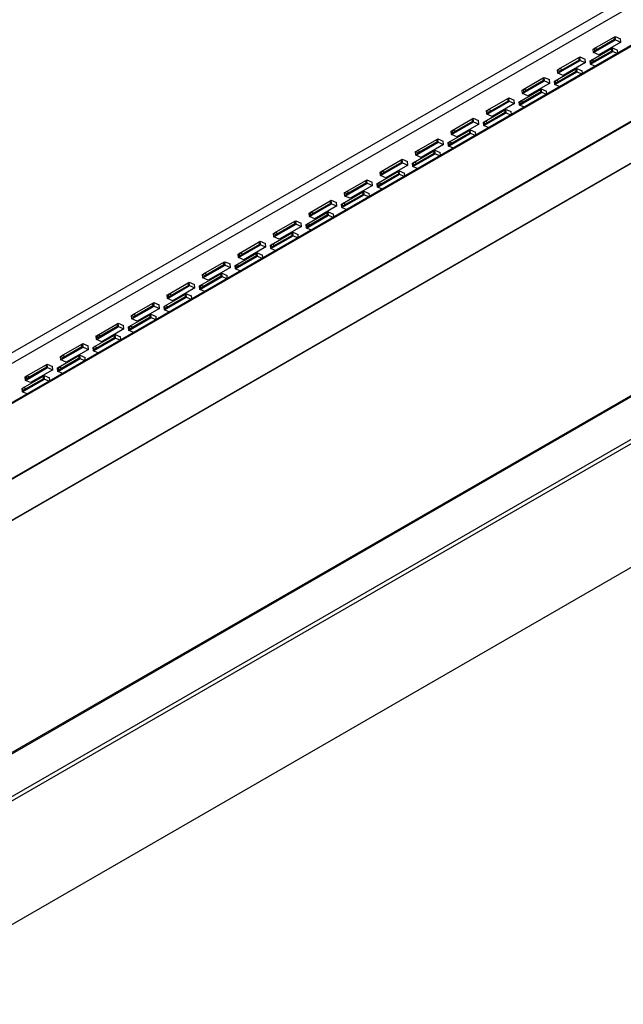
# Model space of a CAD drawing. Header units: inches. Extents: x -11.5 to 22.9, y -20.8 to 15.
# Tile 2 of 11: x -7.5 to -3.5, y -20.8 to -14.3. Entities that reach past the tile are written whole.
import ezdxf

# ---------------------------------------------------------------- set-up
doc = ezdxf.new("R2010")
doc.units = ezdxf.units.IN
doc.header["$MEASUREMENT"] = 0

msp = doc.modelspace()

# ---------------------------------------------------------------- linework, layer by layer
at = {"color": 7, "linetype": 'Continuous', "lineweight": 25}
for p, q in [((16.91068548, -2.36537532), (-11.37358577, -18.69353756)), ((-11.35400255, -18.75109898), (16.9302687, -2.42293674)), ((-9.97823567, -19.00045665), (18.30603558, -2.67229442)), ((-9.976626, -19.00138589), (18.30764524, -2.67322366)), ((-11.47830835, -19.08304207), (16.8059629, -2.75487983)), ((-11.47718927, -19.08897609), (16.80708198, -2.76081385)), ((-10.90477822, -19.25788792), (17.37949303, -2.92972568)), ((-10.89785199, -19.25738623), (17.38641926, -2.929224)), ((-9.06132996, -20.02209421), (19.22294129, -3.69393198)), ((19.22726156, -3.68438316), (-9.05700969, -20.01254539)), ((-9.06132996, -20.30554498), (19.22294129, -3.97738274)), ((-9.05008346, -20.32858042), (19.23418779, -4.00041818)), ((-8.47767241, -20.82056032), (19.80659884, -4.49239808)), ((-3.56079051, -14.3939821), (-3.55396459, -14.39004158)), ((-3.55396459, -14.39004158), (-3.51888122, -14.40524055)), ((-3.55163027, -14.41299608), (-3.55396459, -14.39004158)), ((-3.69894418, -14.49803859), (-3.55163027, -14.41299608)), ((-3.69478291, -14.47133427), (-3.56079051, -14.3939821)), ((-3.55903977, -14.41119798), (-3.69303217, -14.48855014)), ((-3.51654689, -14.42819505), (-3.66386081, -14.51323756)), ((-3.55903977, -14.41119798), (-3.56079051, -14.3939821)), ((-3.55163027, -14.41299608), (-3.51654689, -14.42819505)), ((-3.51654689, -14.42819505), (-3.51888122, -14.40524055)), ((-3.71863557, -14.57444826), (-3.57132166, -14.48940575)), ((-3.71711841, -14.54927035), (-3.57962294, -14.4698959)), ((-3.57787219, -14.48711178), (-3.71536766, -14.56648622)), ((-3.7012785, -14.47508409), (-3.69478291, -14.47133427)), ((-3.69894418, -14.49803859), (-3.7012785, -14.47508409)), ((-3.66386081, -14.51323756), (-3.69894418, -14.49803859)), ((-3.69478291, -14.47133427), (-3.69303217, -14.48855014)), ((-3.67131722, -14.47601437), (-3.68935417, -14.46820032)), ((-3.57962294, -14.4698959), (-3.57365598, -14.46645125)), ((-3.57787219, -14.48711178), (-3.57962294, -14.4698959)), ((-3.57365598, -14.46645125), (-3.53857261, -14.48165022)), ((-3.57132166, -14.48940575), (-3.57365598, -14.46645125)), ((-3.57132166, -14.48940575), (-3.54259358, -14.50185145)), ((-3.53685515, -14.49853872), (-3.53857261, -14.48165022)), ((-3.93464644, -14.63410661), (-3.78733253, -14.5490641)), ((-3.93048517, -14.60740228), (-3.79649277, -14.53005012)), ((-3.79474203, -14.547266), (-3.92873443, -14.62461816)), ((-3.75224915, -14.56426307), (-3.89956307, -14.64930558)), ((-3.79649277, -14.53005012), (-3.78966685, -14.5261096)), ((-3.79474203, -14.547266), (-3.79649277, -14.53005012)), ((-3.78966685, -14.5261096), (-3.75458348, -14.54130856)), ((-3.78733253, -14.5490641), (-3.78966685, -14.5261096)), ((-3.78733253, -14.5490641), (-3.75224915, -14.56426307)), ((-3.75224915, -14.56426307), (-3.75458348, -14.54130856)), ((-3.72096989, -14.55149376), (-3.71711841, -14.54927035)), ((-3.71863557, -14.57444826), (-3.72096989, -14.55149376)), ((-3.6899075, -14.58689396), (-3.71863557, -14.57444826)), ((-3.71711841, -14.54927035), (-3.71536766, -14.56648622)), ((-3.69365271, -14.55395045), (-3.71168967, -14.5461364)), ((-3.95433783, -14.71051628), (-3.80702392, -14.62547377)), ((-3.95282067, -14.68533836), (-3.8153252, -14.60596392)), ((-3.81357445, -14.6231798), (-3.95106992, -14.70255424)), ((-3.93698076, -14.61115211), (-3.93048517, -14.60740228)), ((-3.93464644, -14.63410661), (-3.93698076, -14.61115211)), ((-3.89956307, -14.64930558), (-3.93464644, -14.63410661)), ((-3.93048517, -14.60740228), (-3.92873443, -14.62461816)), ((-3.90701948, -14.61208239), (-3.92505643, -14.60426834)), ((-3.8153252, -14.60596392), (-3.80935824, -14.60251927)), ((-3.81357445, -14.6231798), (-3.8153252, -14.60596392)), ((-3.80935824, -14.60251927), (-3.77427487, -14.61771823)), ((-3.80702392, -14.62547377), (-3.80935824, -14.60251927)), ((-3.80702392, -14.62547377), (-3.77829584, -14.63791947)), ((-3.77255742, -14.63460674), (-3.77427487, -14.61771823)), ((-4.1703487, -14.77017463), (-4.02303479, -14.68513212)), ((-4.16618743, -14.7434703), (-4.03219503, -14.66611814)), ((-4.03044429, -14.68333401), (-4.16443669, -14.76068618)), ((-3.98795141, -14.70033109), (-4.13526533, -14.7853736)), ((-4.03219503, -14.66611814), (-4.02536911, -14.66217762)), ((-4.03044429, -14.68333401), (-4.03219503, -14.66611814)), ((-4.02536911, -14.66217762), (-3.99028574, -14.67737658)), ((-4.02303479, -14.68513212), (-4.02536911, -14.66217762)), ((-4.02303479, -14.68513212), (-3.98795141, -14.70033109)), ((-3.98795141, -14.70033109), (-3.99028574, -14.67737658)), ((-3.95667215, -14.68756178), (-3.95282067, -14.68533836)), ((-3.95433783, -14.71051628), (-3.95667215, -14.68756178)), ((-3.92560976, -14.72296198), (-3.95433783, -14.71051628)), ((-3.95282067, -14.68533836), (-3.95106992, -14.70255424)), ((-3.92935497, -14.69001847), (-3.94739193, -14.68220442)), ((-4.19004009, -14.8465843), (-4.04272618, -14.76154179)), ((-4.18852293, -14.82140638), (-4.05102746, -14.74203194)), ((-4.04927672, -14.75924782), (-4.18677218, -14.83862226)), ((-4.17268302, -14.74722013), (-4.16618743, -14.7434703)), ((-4.1703487, -14.77017463), (-4.17268302, -14.74722013)), ((-4.13526533, -14.7853736), (-4.1703487, -14.77017463)), ((-4.16618743, -14.7434703), (-4.16443669, -14.76068618)), ((-4.14272174, -14.74815041), (-4.16075869, -14.74033636)), ((-4.05102746, -14.74203194), (-4.0450605, -14.73858729)), ((-4.04927672, -14.75924782), (-4.05102746, -14.74203194)), ((-4.0450605, -14.73858729), (-4.00997713, -14.75378625)), ((-4.04272618, -14.76154179), (-4.0450605, -14.73858729)), ((-4.04272618, -14.76154179), (-4.01399811, -14.77398748)), ((-4.00825968, -14.77067476), (-4.00997713, -14.75378625)), ((-4.40605096, -14.90624265), (-4.25873705, -14.82120014)), ((-4.40188969, -14.87953832), (-4.26789729, -14.80218616)), ((-4.26614655, -14.81940203), (-4.40013895, -14.8967542)), ((-4.22365367, -14.8363991), (-4.37096759, -14.92144162)), ((-4.26789729, -14.80218616), (-4.26107137, -14.79824564)), ((-4.26614655, -14.81940203), (-4.26789729, -14.80218616)), ((-4.26107137, -14.79824564), (-4.225988, -14.8134446)), ((-4.25873705, -14.82120014), (-4.26107137, -14.79824564)), ((-4.25873705, -14.82120014), (-4.22365367, -14.8363991)), ((-4.22365367, -14.8363991), (-4.225988, -14.8134446)), ((-4.19237441, -14.8236298), (-4.18852293, -14.82140638)), ((-4.19004009, -14.8465843), (-4.19237441, -14.8236298)), ((-4.16131202, -14.85903), (-4.19004009, -14.8465843)), ((-4.18852293, -14.82140638), (-4.18677218, -14.83862226)), ((-4.16505723, -14.82608648), (-4.18309419, -14.81827244)), ((-4.42574235, -14.98265232), (-4.27842844, -14.89760981)), ((-4.42422519, -14.9574744), (-4.28672972, -14.87809996)), ((-4.28497898, -14.89531583), (-4.42247444, -14.97469028)), ((-4.40838528, -14.88328815), (-4.40188969, -14.87953832)), ((-4.40605096, -14.90624265), (-4.40838528, -14.88328815)), ((-4.37096759, -14.92144162), (-4.40605096, -14.90624265)), ((-4.40188969, -14.87953832), (-4.40013895, -14.8967542)), ((-4.378424, -14.88421842), (-4.39646095, -14.87640438)), ((-4.28672972, -14.87809996), (-4.28076276, -14.87465531)), ((-4.28497898, -14.89531583), (-4.28672972, -14.87809996)), ((-4.28076276, -14.87465531), (-4.24567939, -14.88985427)), ((-4.27842844, -14.89760981), (-4.28076276, -14.87465531)), ((-4.27842844, -14.89760981), (-4.24970037, -14.9100555)), ((-4.24396194, -14.90674278), (-4.24567939, -14.88985427)), ((-4.64175322, -15.04231067), (-4.49443931, -14.95726816)), ((-4.63759195, -15.01560634), (-4.50359955, -14.93825418)), ((-4.50184881, -14.95547005), (-4.63584121, -15.03282222)), ((-4.45935593, -14.97246712), (-4.60666985, -15.05750963)), ((-4.50359955, -14.93825418), (-4.49677363, -14.93431365)), ((-4.50184881, -14.95547005), (-4.50359955, -14.93825418)), ((-4.49677363, -14.93431365), (-4.46169026, -14.94951262)), ((-4.49443931, -14.95726816), (-4.49677363, -14.93431365)), ((-4.49443931, -14.95726816), (-4.45935593, -14.97246712)), ((-4.45935593, -14.97246712), (-4.46169026, -14.94951262)), ((-4.42807667, -14.95969782), (-4.42422519, -14.9574744)), ((-4.42574235, -14.98265232), (-4.42807667, -14.95969782)), ((-4.42422519, -14.9574744), (-4.42247444, -14.97469028)), ((-4.40075949, -14.9621545), (-4.41879645, -14.95434046)), ((-4.66144461, -15.11872034), (-4.5141307, -15.03367783)), ((-4.65992745, -15.09354242), (-4.52243198, -15.01416798)), ((-4.52068124, -15.03138385), (-4.6581767, -15.1107583)), ((-4.64408754, -15.01935617), (-4.63759195, -15.01560634)), ((-4.64175322, -15.04231067), (-4.64408754, -15.01935617)), ((-4.60666985, -15.05750963), (-4.64175322, -15.04231067)), ((-4.63759195, -15.01560634), (-4.63584121, -15.03282222)), ((-4.61412626, -15.02028644), (-4.63216321, -15.0124724)), ((-4.52243198, -15.01416798), (-4.51646502, -15.01072332)), ((-4.52068124, -15.03138385), (-4.52243198, -15.01416798)), ((-4.51646502, -15.01072332), (-4.48138165, -15.02592229)), ((-4.5141307, -15.03367783), (-4.51646502, -15.01072332)), ((-4.5141307, -15.03367783), (-4.48540263, -15.04612352)), ((-4.4796642, -15.0428108), (-4.48138165, -15.02592229)), ((-4.39701428, -14.99509802), (-4.42574235, -14.98265232)), ((-4.87745548, -15.17837869), (-4.73014157, -15.09333618)), ((-4.87329421, -15.15167436), (-4.73930181, -15.07432219)), ((-4.73755107, -15.09153807), (-4.87154347, -15.16889024)), ((-4.69505819, -15.10853514), (-4.84237211, -15.19357765)), ((-4.73930181, -15.07432219), (-4.73247589, -15.07038167)), ((-4.73755107, -15.09153807), (-4.73930181, -15.07432219)), ((-4.73247589, -15.07038167), (-4.69739252, -15.08558064)), ((-4.73014157, -15.09333618), (-4.73247589, -15.07038167)), ((-4.73014157, -15.09333618), (-4.69505819, -15.10853514)), ((-4.69505819, -15.10853514), (-4.69739252, -15.08558064)), ((-4.66377893, -15.09576584), (-4.65992745, -15.09354242)), ((-4.66144461, -15.11872034), (-4.66377893, -15.09576584)), ((-4.65992745, -15.09354242), (-4.6581767, -15.1107583)), ((-4.63646175, -15.09822252), (-4.65449871, -15.09040848)), ((-4.89714687, -15.25478836), (-4.74983296, -15.16974585)), ((-4.89562971, -15.22961044), (-4.75813424, -15.15023599)), ((-4.7563835, -15.16745187), (-4.89387896, -15.24682632)), ((-4.87978981, -15.15542418), (-4.87329421, -15.15167436)), ((-4.87745548, -15.17837869), (-4.87978981, -15.15542418)), ((-4.87329421, -15.15167436), (-4.87154347, -15.16889024)), ((-4.84982852, -15.15635446), (-4.86786548, -15.14854042)), ((-4.75813424, -15.15023599), (-4.75216728, -15.14679134)), ((-4.7563835, -15.16745187), (-4.75813424, -15.15023599)), ((-4.75216728, -15.14679134), (-4.71708391, -15.16199031)), ((-4.74983296, -15.16974585), (-4.75216728, -15.14679134)), ((-4.74983296, -15.16974585), (-4.72110489, -15.18219154)), ((-4.71536646, -15.17887882), (-4.71708391, -15.16199031)), ((-4.63271654, -15.13116603), (-4.66144461, -15.11872034)), ((-5.11315774, -15.31444671), (-4.96584383, -15.22940419)), ((-5.10899647, -15.28774238), (-4.97500407, -15.21039021)), ((-4.97325333, -15.22760609), (-5.10724573, -15.30495825)), ((-4.97500407, -15.21039021), (-4.96817815, -15.20644969)), ((-4.97325333, -15.22760609), (-4.97500407, -15.21039021)), ((-4.96817815, -15.20644969), (-4.93309478, -15.22164866)), ((-4.96584383, -15.22940419), (-4.96817815, -15.20644969)), ((-4.96584383, -15.22940419), (-4.93076045, -15.24460316)), ((-4.93076045, -15.24460316), (-4.93309478, -15.22164866)), ((-4.8994812, -15.23183385), (-4.89562971, -15.22961044)), ((-4.89714687, -15.25478836), (-4.8994812, -15.23183385)), ((-4.89562971, -15.22961044), (-4.89387896, -15.24682632)), ((-4.87216401, -15.23429054), (-4.89020097, -15.2264765)), ((-4.84237211, -15.19357765), (-4.87745548, -15.17837869)), ((-5.13284913, -15.39085638), (-4.98553522, -15.30581386)), ((-5.13133197, -15.36567846), (-4.9938365, -15.28630401)), ((-4.99208576, -15.30351989), (-5.12958123, -15.38289433)), ((-5.11549207, -15.2914922), (-5.10899647, -15.28774238)), ((-5.11315774, -15.31444671), (-5.11549207, -15.2914922)), ((-5.10899647, -15.28774238), (-5.10724573, -15.30495825)), ((-5.08553078, -15.29242248), (-5.10356774, -15.28460843)), ((-4.93076045, -15.24460316), (-5.07807437, -15.32964567)), ((-4.9938365, -15.28630401), (-4.98786954, -15.28285936)), ((-4.99208576, -15.30351989), (-4.9938365, -15.28630401)), ((-4.98786954, -15.28285936), (-4.95278617, -15.29805833)), ((-4.98553522, -15.30581386), (-4.98786954, -15.28285936)), ((-4.98553522, -15.30581386), (-4.95680715, -15.31825956)), ((-4.95106872, -15.31494683), (-4.95278617, -15.29805833)), ((-4.8684188, -15.26723405), (-4.89714687, -15.25478836)), ((-5.34886, -15.45051472), (-5.20154609, -15.36547221)), ((-5.34469873, -15.4238104), (-5.21070633, -15.34645823)), ((-5.20895559, -15.36367411), (-5.34294799, -15.44102627)), ((-5.21070633, -15.34645823), (-5.20388041, -15.34251771)), ((-5.20895559, -15.36367411), (-5.21070633, -15.34645823)), ((-5.20388041, -15.34251771), (-5.16879704, -15.35771668)), ((-5.20154609, -15.36547221), (-5.20388041, -15.34251771)), ((-5.20154609, -15.36547221), (-5.16646272, -15.38067118)), ((-5.16646272, -15.38067118), (-5.16879704, -15.35771668)), ((-5.13518346, -15.36790187), (-5.13133197, -15.36567846)), ((-5.13284913, -15.39085638), (-5.13518346, -15.36790187)), ((-5.13133197, -15.36567846), (-5.12958123, -15.38289433)), ((-5.10786627, -15.37035856), (-5.12590323, -15.36254451)), ((-5.07807437, -15.32964567), (-5.11315774, -15.31444671)), ((-5.36703423, -15.50174648), (-5.22953876, -15.42237203)), ((-5.35119433, -15.42756022), (-5.34469873, -15.4238104)), ((-5.34886, -15.45051472), (-5.35119433, -15.42756022)), ((-5.34469873, -15.4238104), (-5.34294799, -15.44102627)), ((-5.32123304, -15.4284905), (-5.33927, -15.42067645)), ((-5.16646272, -15.38067118), (-5.31377663, -15.46571369)), ((-5.22953876, -15.42237203), (-5.2235718, -15.41892738)), ((-5.22778802, -15.43958791), (-5.22953876, -15.42237203)), ((-5.2235718, -15.41892738), (-5.18848843, -15.43412635)), ((-5.22123748, -15.44188188), (-5.2235718, -15.41892738)), ((-5.18677098, -15.45101485), (-5.18848843, -15.43412635)), ((-5.10412106, -15.40330207), (-5.13284913, -15.39085638)), ((-5.58456226, -15.58658274), (-5.43724835, -15.50154023)), ((-5.58040099, -15.55987842), (-5.4464086, -15.48252625)), ((-5.44465785, -15.49974213), (-5.57865025, -15.57709429)), ((-5.4464086, -15.48252625), (-5.43958267, -15.47858573)), ((-5.44465785, -15.49974213), (-5.4464086, -15.48252625)), ((-5.43958267, -15.47858573), (-5.4044993, -15.4937847)), ((-5.43724835, -15.50154023), (-5.43958267, -15.47858573)), ((-5.43724835, -15.50154023), (-5.40216498, -15.5167392)), ((-5.40216498, -15.5167392), (-5.4044993, -15.4937847)), ((-5.37088572, -15.50396989), (-5.36703423, -15.50174648)), ((-5.36855139, -15.52692439), (-5.22123748, -15.44188188)), ((-5.36703423, -15.50174648), (-5.36528349, -15.51896235)), ((-5.22778802, -15.43958791), (-5.36528349, -15.51896235)), ((-5.34356853, -15.50642658), (-5.36160549, -15.49861253)), ((-5.31377663, -15.46571369), (-5.34886, -15.45051472)), ((-5.22123748, -15.44188188), (-5.19250941, -15.45432758)), ((-5.60273649, -15.63781449), (-5.46524102, -15.55844005)), ((-5.58689659, -15.56362824), (-5.58040099, -15.55987842)), ((-5.58456226, -15.58658274), (-5.58689659, -15.56362824)), ((-5.58040099, -15.55987842), (-5.57865025, -15.57709429)), ((-5.5569353, -15.56455852), (-5.57497226, -15.55674447)), ((-5.40216498, -15.5167392), (-5.54947889, -15.60178171)), ((-5.46524102, -15.55844005), (-5.45927406, -15.5549954)), ((-5.46349028, -15.57565593), (-5.46524102, -15.55844005)), ((-5.45927406, -15.5549954), (-5.42419069, -15.57019437)), ((-5.45693974, -15.5779499), (-5.45927406, -15.5549954)), ((-5.36855139, -15.52692439), (-5.37088572, -15.50396989)), ((-5.33982332, -15.53937009), (-5.36855139, -15.52692439)), ((-5.81610325, -15.69594643), (-5.68211086, -15.61859427)), ((-5.68211086, -15.61859427), (-5.67528493, -15.61465375)), ((-5.68036011, -15.63581015), (-5.68211086, -15.61859427)), ((-5.67528493, -15.61465375), (-5.64020156, -15.62985271)), ((-5.67295061, -15.63760825), (-5.67528493, -15.61465375)), ((-5.63786724, -15.65280722), (-5.64020156, -15.62985271)), ((-5.60425365, -15.66299241), (-5.45693974, -15.5779499)), ((-5.46349028, -15.57565593), (-5.60098575, -15.65503037)), ((-5.54947889, -15.60178171), (-5.58456226, -15.58658274)), ((-5.45693974, -15.5779499), (-5.42821167, -15.5903956)), ((-5.42247324, -15.58708287), (-5.42419069, -15.57019437)), ((-5.83843875, -15.77388251), (-5.70094328, -15.69450807)), ((-5.82259885, -15.69969626), (-5.81610325, -15.69594643)), ((-5.82026452, -15.72265076), (-5.82259885, -15.69969626)), ((-5.82026452, -15.72265076), (-5.67295061, -15.63760825)), ((-5.81610325, -15.69594643), (-5.81435251, -15.71316231)), ((-5.68036011, -15.63581015), (-5.81435251, -15.71316231)), ((-5.79263756, -15.70062654), (-5.81067452, -15.69281249)), ((-5.63786724, -15.65280722), (-5.78518115, -15.73784973)), ((-5.70094328, -15.69450807), (-5.69497632, -15.69106342)), ((-5.69919254, -15.71172395), (-5.70094328, -15.69450807)), ((-5.69497632, -15.69106342), (-5.65989295, -15.70626238)), ((-5.692642, -15.71401792), (-5.69497632, -15.69106342)), ((-5.67295061, -15.63760825), (-5.63786724, -15.65280722)), ((-5.60658798, -15.64003791), (-5.60273649, -15.63781449)), ((-5.60425365, -15.66299241), (-5.60658798, -15.64003791)), ((-5.57552558, -15.67543811), (-5.60425365, -15.66299241)), ((-5.60273649, -15.63781449), (-5.60098575, -15.65503037)), ((-5.5792708, -15.6424946), (-5.59730775, -15.63468055)), ((-6.05180552, -15.83201445), (-5.91781312, -15.75466229)), ((-5.91781312, -15.75466229), (-5.91098719, -15.75072177)), ((-5.91606237, -15.77187816), (-5.91781312, -15.75466229)), ((-5.91098719, -15.75072177), (-5.87590382, -15.76592073)), ((-5.90865287, -15.77367627), (-5.91098719, -15.75072177)), ((-5.83995591, -15.79906043), (-5.692642, -15.71401792)), ((-5.69919254, -15.71172395), (-5.83668801, -15.79109839)), ((-5.78518115, -15.73784973), (-5.82026452, -15.72265076)), ((-5.692642, -15.71401792), (-5.66391393, -15.72646362)), ((-5.6581755, -15.72315089), (-5.65989295, -15.70626238)), ((-6.07414101, -15.90995053), (-5.93664554, -15.83057609)), ((-6.05596678, -15.85871878), (-5.90865287, -15.77367627)), ((-5.91606237, -15.77187816), (-6.05005477, -15.84923033)), ((-6.02833982, -15.83669455), (-6.04637678, -15.82888051)), ((-5.8735695, -15.78887523), (-6.02088341, -15.87391775)), ((-5.93664554, -15.83057609), (-5.93067858, -15.82713144)), ((-5.9348948, -15.84779196), (-5.93664554, -15.83057609)), ((-5.93067858, -15.82713144), (-5.89559521, -15.8423304)), ((-5.92834426, -15.85008594), (-5.93067858, -15.82713144)), ((-5.90865287, -15.77367627), (-5.8735695, -15.78887523)), ((-5.8735695, -15.78887523), (-5.87590382, -15.76592073)), ((-5.84229024, -15.77610593), (-5.83843875, -15.77388251)), ((-5.83995591, -15.79906043), (-5.84229024, -15.77610593)), ((-5.81122784, -15.81150613), (-5.83995591, -15.79906043)), ((-5.83843875, -15.77388251), (-5.83668801, -15.79109839)), ((-5.81497306, -15.77856262), (-5.83301001, -15.77074857)), ((-6.28750778, -15.96808247), (-6.15351538, -15.89073031)), ((-6.15351538, -15.89073031), (-6.14668945, -15.88678979)), ((-6.15176463, -15.90794618), (-6.15351538, -15.89073031)), ((-6.14668945, -15.88678979), (-6.11160608, -15.90198875)), ((-6.14435513, -15.90974429), (-6.14668945, -15.88678979)), ((-6.07565817, -15.93512845), (-5.92834426, -15.85008594)), ((-5.9348948, -15.84779196), (-6.07239027, -15.92716641)), ((-6.05830111, -15.83576428), (-6.05180552, -15.83201445)), ((-6.05596678, -15.85871878), (-6.05830111, -15.83576428)), ((-6.02088341, -15.87391775), (-6.05596678, -15.85871878)), ((-6.05180552, -15.83201445), (-6.05005477, -15.84923033)), ((-5.92834426, -15.85008594), (-5.89961619, -15.86253163)), ((-5.89387776, -15.85921891), (-5.89559521, -15.8423304)), ((-6.29166904, -15.9947868), (-6.14435513, -15.90974429)), ((-6.15176463, -15.90794618), (-6.28575703, -15.98529835)), ((-6.10927176, -15.92494325), (-6.25658567, -16.00998577)), ((-6.14435513, -15.90974429), (-6.10927176, -15.92494325)), ((-6.10927176, -15.92494325), (-6.11160608, -15.90198875)), ((-6.0779925, -15.91217395), (-6.07414101, -15.90995053)), ((-6.07565817, -15.93512845), (-6.0779925, -15.91217395)), ((-6.0469301, -15.94757415), (-6.07565817, -15.93512845)), ((-6.07414101, -15.90995053), (-6.07239027, -15.92716641)), ((-6.05067532, -15.91463063), (-6.06871227, -15.90681659)), ((-6.52321004, -16.10415049), (-6.38921764, -16.02679832)), ((-6.38921764, -16.02679832), (-6.38239172, -16.0228578)), ((-6.38746689, -16.0440142), (-6.38921764, -16.02679832)), ((-6.38239172, -16.0228578), (-6.34730834, -16.03805677)), ((-6.38005739, -16.04581231), (-6.38239172, -16.0228578)), ((-6.31136043, -16.07119647), (-6.16404652, -15.98615396)), ((-6.30984327, -16.04601855), (-6.1723478, -15.96664411)), ((-6.17059706, -15.98385998), (-6.30809253, -16.06323443)), ((-6.29400337, -15.9718323), (-6.28750778, -15.96808247)), ((-6.29166904, -15.9947868), (-6.29400337, -15.9718323)), ((-6.25658567, -16.00998577), (-6.29166904, -15.9947868)), ((-6.28750778, -15.96808247), (-6.28575703, -15.98529835)), ((-6.26404208, -15.97276257), (-6.28207904, -15.96494853)), ((-6.1723478, -15.96664411), (-6.16638084, -15.96319945)), ((-6.17059706, -15.98385998), (-6.1723478, -15.96664411)), ((-6.16638084, -15.96319945), (-6.13129747, -15.97839842)), ((-6.16404652, -15.98615396), (-6.16638084, -15.96319945)), ((-6.16404652, -15.98615396), (-6.13531845, -15.99859965)), ((-6.12958002, -15.99528693), (-6.13129747, -15.97839842)), ((-6.5273713, -16.13085482), (-6.38005739, -16.04581231)), ((-6.38746689, -16.0440142), (-6.52145929, -16.12136637)), ((-6.34497402, -16.06101127), (-6.49228793, -16.14605378)), ((-6.38005739, -16.04581231), (-6.34497402, -16.06101127)), ((-6.34497402, -16.06101127), (-6.34730834, -16.03805677)), ((-6.31369476, -16.04824197), (-6.30984327, -16.04601855)), ((-6.31136043, -16.07119647), (-6.31369476, -16.04824197)), ((-6.28263236, -16.08364216), (-6.31136043, -16.07119647)), ((-6.30984327, -16.04601855), (-6.30809253, -16.06323443)), ((-6.28637758, -16.05069865), (-6.30441453, -16.04288461)), ((-6.54706269, -16.20726449), (-6.39974878, -16.12222198)), ((-6.54554553, -16.18208657), (-6.40805006, -16.10271212)), ((-6.40629932, -16.119928), (-6.54379479, -16.19930245)), ((-6.52970563, -16.10790032), (-6.52321004, -16.10415049)), ((-6.5273713, -16.13085482), (-6.52970563, -16.10790032)), ((-6.49228793, -16.14605378), (-6.5273713, -16.13085482)), ((-6.52321004, -16.10415049), (-6.52145929, -16.12136637)), ((-6.49974434, -16.10883059), (-6.5177813, -16.10101655)), ((-6.40805006, -16.10271212), (-6.40208311, -16.09926747)), ((-6.40629932, -16.119928), (-6.40805006, -16.10271212)), ((-6.40208311, -16.09926747), (-6.36699973, -16.11446644)), ((-6.39974878, -16.12222198), (-6.40208311, -16.09926747)), ((-6.39974878, -16.12222198), (-6.37102071, -16.13466767)), ((-6.36528228, -16.13135495), (-6.36699973, -16.11446644)), ((-6.76307356, -16.26692284), (-6.61575965, -16.18188032)), ((-6.7589123, -16.24021851), (-6.6249199, -16.16286634)), ((-6.62316915, -16.18008222), (-6.75716155, -16.25743439)), ((-6.58067628, -16.19707929), (-6.72799019, -16.2821218)), ((-6.6249199, -16.16286634), (-6.61809398, -16.15892582)), ((-6.62316915, -16.18008222), (-6.6249199, -16.16286634)), ((-6.61809398, -16.15892582), (-6.5830106, -16.17412479)), ((-6.61575965, -16.18188032), (-6.61809398, -16.15892582)), ((-6.61575965, -16.18188032), (-6.58067628, -16.19707929)), ((-6.58067628, -16.19707929), (-6.5830106, -16.17412479)), ((-6.54939702, -16.18430999), (-6.54554553, -16.18208657)), ((-6.54706269, -16.20726449), (-6.54939702, -16.18430999)), ((-6.51833462, -16.21971018), (-6.54706269, -16.20726449)), ((-6.54554553, -16.18208657), (-6.54379479, -16.19930245)), ((-6.52207984, -16.18676667), (-6.54011679, -16.17895263)), ((-6.78276495, -16.34333251), (-6.63545104, -16.25828999)), ((-6.78124779, -16.31815459), (-6.64375232, -16.23878014)), ((-6.64200158, -16.25599602), (-6.77949705, -16.33537046)), ((-6.76540789, -16.24396833), (-6.7589123, -16.24021851)), ((-6.76307356, -16.26692284), (-6.76540789, -16.24396833)), ((-6.72799019, -16.2821218), (-6.76307356, -16.26692284)), ((-6.7589123, -16.24021851), (-6.75716155, -16.25743439)), ((-6.7354466, -16.24489861), (-6.75348356, -16.23708456)), ((-6.64375232, -16.23878014), (-6.63778537, -16.23533549)), ((-6.64200158, -16.25599602), (-6.64375232, -16.23878014)), ((-6.63778537, -16.23533549), (-6.60270199, -16.25053446)), ((-6.63545104, -16.25828999), (-6.63778537, -16.23533549)), ((-6.63545104, -16.25828999), (-6.60672297, -16.27073569)), ((-6.60098454, -16.26742297), (-6.60270199, -16.25053446)), ((-6.99877582, -16.40299085), (-6.85146191, -16.31794834)), ((-6.99461456, -16.37628653), (-6.86062216, -16.29893436)), ((-6.85887141, -16.31615024), (-6.99286381, -16.3935024)), ((-6.81637854, -16.33314731), (-6.96369245, -16.41818982)), ((-6.86062216, -16.29893436), (-6.85379624, -16.29499384)), ((-6.85887141, -16.31615024), (-6.86062216, -16.29893436)), ((-6.85379624, -16.29499384), (-6.81871286, -16.31019281)), ((-6.85146191, -16.31794834), (-6.85379624, -16.29499384)), ((-6.85146191, -16.31794834), (-6.81637854, -16.33314731)), ((-6.81637854, -16.33314731), (-6.81871286, -16.31019281)), ((-6.78509928, -16.320378), (-6.78124779, -16.31815459)), ((-6.78276495, -16.34333251), (-6.78509928, -16.320378)), ((-6.75403688, -16.3557782), (-6.78276495, -16.34333251)), ((-6.78124779, -16.31815459), (-6.77949705, -16.33537046)), ((-6.7577821, -16.32283469), (-6.77581905, -16.31502064)), ((-7.01846721, -16.47940052), (-6.8711533, -16.39435801)), ((-7.01695005, -16.45422261), (-6.87945458, -16.37484816)), ((-6.87770384, -16.39206404), (-7.01519931, -16.47143848)), ((-7.00111015, -16.38003635), (-6.99461456, -16.37628653)), ((-6.99877582, -16.40299085), (-7.00111015, -16.38003635)), ((-6.96369245, -16.41818982), (-6.99877582, -16.40299085)), ((-6.99461456, -16.37628653), (-6.99286381, -16.3935024)), ((-6.97114886, -16.38096663), (-6.98918582, -16.37315258)), ((-6.87945458, -16.37484816), (-6.87348763, -16.37140351)), ((-6.87770384, -16.39206404), (-6.87945458, -16.37484816)), ((-6.87348763, -16.37140351), (-6.83840425, -16.38660248)), ((-6.8711533, -16.39435801), (-6.87348763, -16.37140351)), ((-6.8711533, -16.39435801), (-6.84242523, -16.40680371)), ((-6.8366868, -16.40349098), (-6.83840425, -16.38660248)), ((-7.23447808, -16.53905887), (-7.08716417, -16.45401636)), ((-7.23031682, -16.51235455), (-7.09632442, -16.43500238)), ((-7.09457367, -16.45221826), (-7.22856607, -16.52957042)), ((-7.0520808, -16.46921533), (-7.19939471, -16.55425784)), ((-7.09632442, -16.43500238), (-7.0894985, -16.43106186)), ((-7.09457367, -16.45221826), (-7.09632442, -16.43500238)), ((-7.0894985, -16.43106186), (-7.05441512, -16.44626083)), ((-7.08716417, -16.45401636), (-7.0894985, -16.43106186)), ((-7.08716417, -16.45401636), (-7.0520808, -16.46921533)), ((-7.0520808, -16.46921533), (-7.05441512, -16.44626083)), ((-7.02080154, -16.45644602), (-7.01695005, -16.45422261)), ((-7.01846721, -16.47940052), (-7.02080154, -16.45644602)), ((-6.98973914, -16.49184622), (-7.01846721, -16.47940052)), ((-7.01695005, -16.45422261), (-7.01519931, -16.47143848)), ((-6.99348436, -16.45890271), (-7.01152131, -16.45108866)), ((-7.25416947, -16.61546854), (-7.10685556, -16.53042603)), ((-7.25265231, -16.59029062), (-7.11515684, -16.51091618)), ((-7.1134061, -16.52813206), (-7.25090157, -16.6075065)), ((-7.23681241, -16.51610437), (-7.23031682, -16.51235455)), ((-7.23447808, -16.53905887), (-7.23681241, -16.51610437)), ((-7.19939471, -16.55425784), (-7.23447808, -16.53905887)), ((-7.23031682, -16.51235455), (-7.22856607, -16.52957042)), ((-7.20685112, -16.51703465), (-7.22488808, -16.5092206)), ((-7.11515684, -16.51091618), (-7.10918989, -16.50747153)), ((-7.1134061, -16.52813206), (-7.11515684, -16.51091618)), ((-7.10918989, -16.50747153), (-7.07410651, -16.5226705)), ((-7.10685556, -16.53042603), (-7.10918989, -16.50747153)), ((-7.10685556, -16.53042603), (-7.07812749, -16.54287173)), ((-7.07238906, -16.539559), (-7.07410651, -16.5226705)), ((-7.47018035, -16.67512689), (-7.32286643, -16.59008438)), ((-7.46601908, -16.64842256), (-7.33202668, -16.5710704)), ((-7.33027594, -16.58828628), (-7.46426833, -16.66563844)), ((-7.28778306, -16.60528335), (-7.43509697, -16.69032586)), ((-7.33202668, -16.5710704), (-7.32520076, -16.56712988)), ((-7.33027594, -16.58828628), (-7.33202668, -16.5710704)), ((-7.32520076, -16.56712988), (-7.29011738, -16.58232884)), ((-7.32286643, -16.59008438), (-7.32520076, -16.56712988)), ((-7.32286643, -16.59008438), (-7.28778306, -16.60528335)), ((-7.28778306, -16.60528335), (-7.29011738, -16.58232884)), ((-7.2565038, -16.59251404), (-7.25265231, -16.59029062)), ((-7.25416947, -16.61546854), (-7.2565038, -16.59251404)), ((-7.2254414, -16.62791424), (-7.25416947, -16.61546854)), ((-7.25265231, -16.59029062), (-7.25090157, -16.6075065)), ((-7.22918662, -16.59497073), (-7.24722357, -16.58715668)), ((-7.48987174, -16.75153656), (-7.34255782, -16.66649405)), ((-7.48835457, -16.72635864), (-7.3508591, -16.6469842)), ((-7.34910836, -16.66420008), (-7.48660383, -16.74357452)), ((-7.47251467, -16.65217239), (-7.46601908, -16.64842256)), ((-7.47018035, -16.67512689), (-7.47251467, -16.65217239)), ((-7.43509697, -16.69032586), (-7.47018035, -16.67512689)), ((-7.46601908, -16.64842256), (-7.46426833, -16.66563844)), ((-7.44255338, -16.65310267), (-7.46059034, -16.64528862)), ((-7.3508591, -16.6469842), (-7.34489215, -16.64353955)), ((-7.34910836, -16.66420008), (-7.3508591, -16.6469842)), ((-7.34489215, -16.64353955), (-7.30980877, -16.65873851)), ((-7.34255782, -16.66649405), (-7.34489215, -16.64353955)), ((-7.34255782, -16.66649405), (-7.31382975, -16.67893975)), ((-7.30809132, -16.67562702), (-7.30980877, -16.65873851)), ((-7.49220606, -16.72858206), (-7.48835457, -16.72635864)), ((-7.48987174, -16.75153656), (-7.49220606, -16.72858206)), ((-7.48835457, -16.72635864), (-7.48660383, -16.74357452)), ((-7.46488888, -16.73103875), (-7.48292583, -16.7232247)), ((-7.46114366, -16.76398226), (-7.48987174, -16.75153656))]:
    msp.add_line(p, q, dxfattribs=at)

doc.saveas('drawing.dxf')
